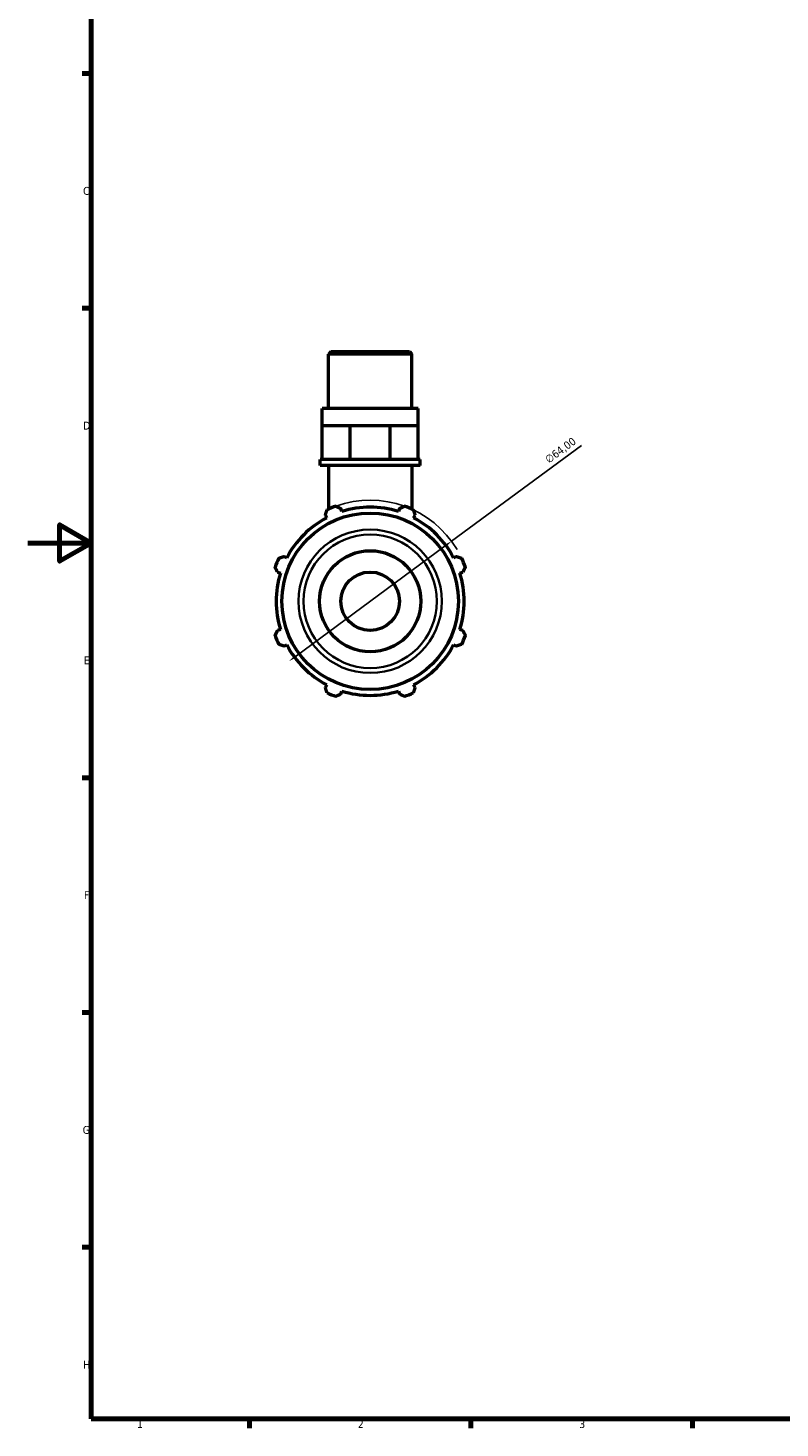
# Model space of a CAD drawing. Header units: millimetres. Extents: x 0 to 908, y 0 to 920.
# Tile 1 of 7: x 0 to 238, y 17 to 460. Entities that reach past the tile are written whole.
import ezdxf

# ---------------------------------------------------------------- set-up
doc = ezdxf.new("R2010")
doc.units = ezdxf.units.MM
for name, color, linetype, lineweight in [('Border (ISO)', 7, 'Continuous', 70), ('Dimension (ISO)', 7, 'Continuous', 25), ('Visible (ISO)', 7, 'Continuous', 50), ('Visible Narrow (ISO)', 7, 'Continuous', 35)]:
    doc.layers.add(name, color=color, linetype=linetype, lineweight=lineweight)
doc.styles.add('Note Text (ISO)', font='tahoma.ttf')
doc.dimstyles.new('Default (ISO)', dxfattribs={"dimtxt": 2.5, "dimasz": 2.5, "dimexe": 3.175, "dimexo": 0, "dimgap": 0.762, "dimtad": 1, "dimrnd": 1e-08, "dimzin": 0, "dimtxsty": 'Note Text (ISO)', "dimcen": 0.09, "dimdle": 10, "dimclrd": 256, "dimclre": 256, "dimclrt": 256, "dimazin": 0, "dimtfac": 1.40208, "dimtmove": 0, "dimatfit": 3, "dimfxl": 1, "dimtolj": 1, "dimtzin": 0, "dimlwd": -1, "dimlwe": -1, "dimarcsym": 0})

# ---------------------------------------------------------------- blocks, each defined once
blk = doc.blocks.new('Borders Default Border')
at = {"layer": 'Border (ISO)'}
for p, q in [((20, 445.5), (17.1, 445.5)), ((20, 371.25), (17.1, 371.25)), ((20, 222.75), (17.1, 222.75)), ((20, 148.5), (17.1, 148.5)), ((20, 74.25), (17.1, 74.25)), ((70.08, 20), (70.08, 17.1)), ((140.17, 20), (140.17, 17.1)), ((210.25, 20), (210.25, 17.1))]:
    blk.add_line(p, q, dxfattribs=at)
at = {"layer": 'Border (ISO)', "flags": 128}
for points in [[(20, 20), (20, 574), (821, 574), (821, 20), (20, 20)], [(0, 297), (20, 297), (10, 302.77), (10, 291.23), (20, 297)]]:
    blk.add_lwpolyline(points, dxfattribs=at)
at = {"layer": 'Border (ISO)', "color": 232, "true_color": 0xca0064, "char_height": 2.5, "attachment_point": 7, "style": 'Note Text (ISO)'}
for s, insert in [('C', (17.43, 407.08)), ('D', (17.43, 332.88)), ('E', (17.64, 258.63)), ('F', (17.7, 184.38)), ('G', (17.31, 110.08)), ('H', (17.44, 35.88)), ('1', (34.48, 17.1)), ('2', (104.37, 17.1)), ('3', (174.43, 17.05))]:
    blk.add_mtext(s, dxfattribs=dict(at, insert=insert))
blk = doc.blocks.new('*D13')
at = {"layer": 'Defpoints', "color": 0, "transparency": 16777216}
for p in [(134.03, 297.57), (82.53, 259.58)]:
    blk.add_point(p, dxfattribs=at)
at = {"layer": 'Dimension (ISO)', "transparency": 16777216}
for p, q in [((134.03, 297.57), (175.13, 327.88)), ((84.54, 261.06), (132.02, 296.08))]:
    blk.add_line(p, q, dxfattribs=at)
blk.add_arc((108.28, 278.57), 32, 30.7261, 109.792, dxfattribs=at)
for points in [[(131.78, 296.42), (132.27, 295.75), (134.03, 297.57)], [(84.29, 261.4), (84.79, 260.73), (82.53, 259.58)]]:
    blk.add_solid(points, dxfattribs=at)
at = {"layer": 'Dimension (ISO)', "color": 232, "true_color": 0xca0064, "transparency": 16777216, "insert": (163.32, 324.11), "char_height": 2.5, "attachment_point": 1, "rotation": 36.4109, "style": 'Note Text (ISO)'}
blk.add_mtext('\\A1;∅64,00', dxfattribs=at)

msp = doc.modelspace()

# ---------------------------------------------------------------- linework, layer by layer
at = {"layer": 'Visible (ISO)'}
for p, q in [((95.854, 357.572), (95.061, 356.779)), ((95.061, 339.572), (95.061, 356.779)), ((121.502, 356.779), (95.061, 356.779)), ((95.854, 357.572), (120.709, 357.572)), ((120.709, 357.572), (121.502, 356.779)), ((121.502, 339.572), (121.502, 356.779)), ((123.485, 339.572), (93.078, 339.572)), ((93.078, 334.172), (93.078, 339.572)), ((123.485, 334.172), (123.485, 339.572)), ((93.078, 334.172), (97.531, 334.172)), ((93.078, 323.372), (93.078, 334.172)), ((97.531, 334.172), (101.984, 334.172)), ((101.984, 334.172), (108.281, 334.172)), ((101.984, 323.372), (101.984, 334.172)), ((108.281, 334.172), (114.579, 334.172)), ((114.579, 334.172), (119.032, 334.172)), ((114.579, 323.372), (114.579, 334.172)), ((119.032, 334.172), (123.485, 334.172)), ((123.485, 323.372), (123.485, 334.172)), ((93.078, 323.372), (92.417, 323.372)), ((92.417, 321.572), (92.417, 323.372)), ((94.326, 323.372), (93.078, 323.372)), ((100.735, 323.372), (94.326, 323.372)), ((101.984, 323.372), (100.735, 323.372)), ((103.75, 323.372), (101.984, 323.372)), ((112.813, 323.372), (103.75, 323.372)), ((114.579, 323.372), (112.813, 323.372)), ((115.828, 323.372), (114.579, 323.372)), ((122.236, 323.372), (115.828, 323.372)), ((123.485, 323.372), (122.236, 323.372)), ((124.146, 323.372), (123.485, 323.372)), ((124.146, 321.572), (124.146, 323.372)), ((124.146, 321.572), (92.417, 321.572)), ((95.061, 321.572), (95.061, 307.713)), ((121.502, 321.572), (121.502, 307.713)), ((94.096, 305.821), (94.54, 304.969)), ((99.332, 306.954), (99.044, 307.87)), ((117.519, 307.87), (117.23, 306.954)), ((122.023, 304.969), (122.466, 305.821)), ((81.884, 292.313), (81.032, 292.757)), ((135.53, 292.757), (134.679, 292.313)), ((78.983, 287.809), (79.899, 287.521)), ((136.664, 287.521), (137.58, 287.809)), ((79.899, 269.623), (78.983, 269.334)), ((137.58, 269.334), (136.664, 269.623)), ((81.032, 264.387), (81.884, 264.83)), ((134.679, 264.83), (135.53, 264.387)), ((94.54, 252.174), (94.096, 251.323)), ((99.044, 249.274), (99.332, 250.189)), ((117.23, 250.189), (117.519, 249.274)), ((122.466, 251.323), (122.023, 252.174))]:
    msp.add_line(p, q, dxfattribs=at)
for radius in [27.926, 16, 9.254]:
    msp.add_circle((108.281, 278.572), radius, dxfattribs=at)
for radius, start, end in [(32, 109.79198, 115.20802), (29.76, 72.5, 107.5), (32, 64.79198, 70.20802), (29.76, 117.5, 152.5), (29.76, 27.5, 62.5), (32, 154.79198, 160.20802), (32, 19.79198, 25.20802), (29.76, 162.5, 197.5), (29.76, 342.5, 17.5), (32, 199.79198, 205.20802), (32, 334.79198, 340.20802), (29.76, 207.5, 242.5), (29.76, 297.5, 332.5), (32, 244.79198, 250.20802), (29.76, 252.5, 287.5), (32, 289.79198, 295.20802)]:
    msp.add_arc((108.281, 278.572), radius, start, end, dxfattribs=at)
for points, weights in [([(94.096, 305.821), (94.369, 306.655), (94.652, 307.524)], [1.00206317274, 1.00143988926, 1]), ([(97.446, 308.681), (98.261, 308.267), (99.044, 307.87)], [1, 1.00143988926, 1.00206317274]), ([(117.519, 307.87), (118.302, 308.267), (119.117, 308.681)], [1.00206317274, 1.00143988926, 1]), ([(121.91, 307.524), (122.194, 306.655), (122.466, 305.821)], [1, 1.00143988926, 1.00206317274]), ([(79.329, 292.201), (80.198, 292.484), (81.032, 292.757)], [1, 1.00143988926, 1.00206317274]), ([(135.53, 292.757), (136.365, 292.484), (137.234, 292.201)], [1.00206317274, 1.00143988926, 1]), ([(78.983, 287.809), (78.586, 288.592), (78.172, 289.407)], [1.00206317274, 1.00143988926, 1]), ([(138.391, 289.407), (137.977, 288.592), (137.58, 287.809)], [1, 1.00143988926, 1.00206317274]), ([(78.172, 267.736), (78.586, 268.552), (78.983, 269.334)], [1, 1.00143988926, 1.00206317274]), ([(137.58, 269.334), (137.977, 268.552), (138.391, 267.736)], [1.00206317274, 1.00143988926, 1]), ([(81.032, 264.387), (80.198, 264.659), (79.329, 264.943)], [1.00206317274, 1.00143988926, 1]), ([(137.234, 264.943), (136.365, 264.659), (135.53, 264.387)], [1, 1.00143988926, 1.00206317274]), ([(94.652, 249.619), (94.369, 250.488), (94.096, 251.323)], [1, 1.00143988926, 1.00206317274]), ([(99.044, 249.274), (98.261, 248.876), (97.446, 248.462)], [1.00206317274, 1.00143988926, 1]), ([(119.117, 248.462), (118.302, 248.876), (117.519, 249.274)], [1, 1.00143988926, 1.00206317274]), ([(122.466, 251.323), (122.194, 250.488), (121.91, 249.619)], [1.00206317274, 1.00143988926, 1])]:
    msp.add_rational_spline(points, weights, degree=2, dxfattribs=at)
at = {"layer": 'Visible Narrow (ISO)'}
for radius in [22.669, 21.104]:
    msp.add_circle((108.281, 278.572), radius, dxfattribs=at)

# ---------------------------------------------------------------- block references
msp.add_blockref('Borders Default Border', (0, 0))

# ---------------------------------------------------------------- dimensions: what is measured, and where the dimension line sits
at = {"layer": 'Dimension (ISO)'}
dim = msp.add_diameter_dim_2p(p1=(82.528, 259.577), p2=(134.034, 297.566), dimstyle='Default (ISO)', override={"dimdec": 2, "dimlfac": 1, "dimtp": 0, "dimtm": 0, "dimtdec": 2, "dimatfit": 2}, dxfattribs=at)
dim.commit()
dim.dimension.update_dxf_attribs({"geometry": '*D13', "text_midpoint": (170.101, 324.167), "dimtype": 163})

doc.saveas('drawing.dxf')
